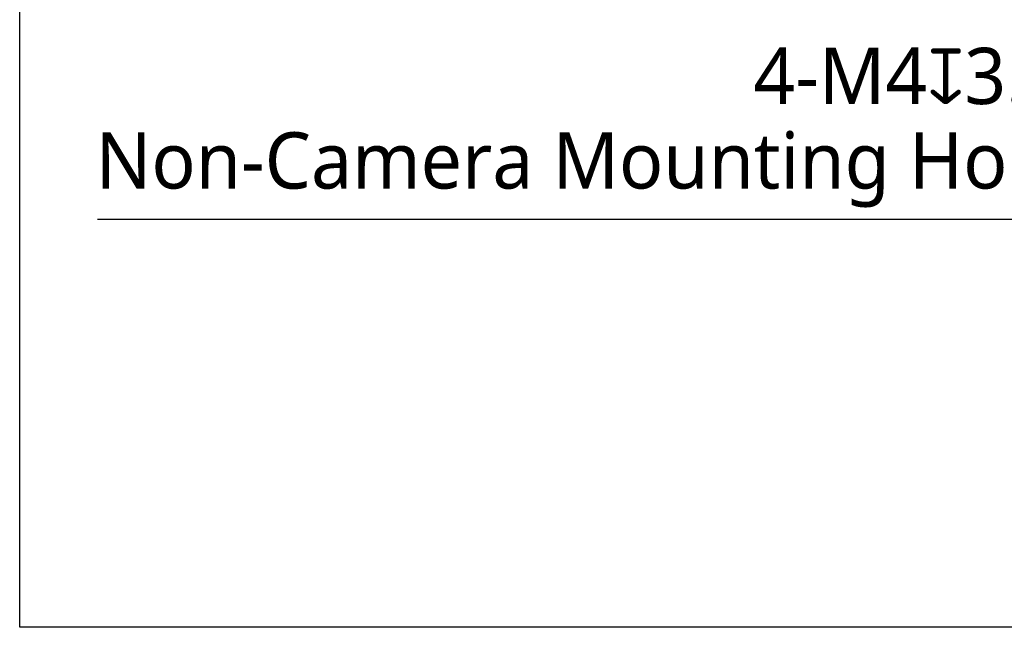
# Model space of a CAD drawing. Header units: millimetres. Extents: x 284 to 480, y -335 to -194.
# Tile 1 of 15: x 284 to 337, y -335 to -303. Entities that reach past the tile are written whole.
import ezdxf

# ---------------------------------------------------------------- set-up
doc = ezdxf.new("R2010")
doc.units = ezdxf.units.MM
doc.header["$LTSCALE"] = 23.1
doc.header["$PDMODE"] = 3
doc.header["$PDSIZE"] = 8
doc.layers.get('0').update_dxf_attribs({"linetype": 'CONTINUOUS'})
doc.layers.get('Defpoints').update_dxf_attribs({"linetype": 'CONTINUOUS'})
doc.layers.add('51__DRAFT_DIMS', color=7, linetype='CONTINUOUS')
doc.styles.get("Standard").update_dxf_attribs({"font": 'Roboto-Regular.ttf'})
doc.dimstyles.new('DIMSTYLE_5', dxfattribs={"dimtxt": 3, "dimasz": 3, "dimexe": 2.5, "dimexo": 0.5, "dimtad": 1, "dimlfac": 4, "dimdsep": 46, "dimtxsty": 'STANDARD', "dimblk": '_FILLED', "dimblk1": '_FILLED', "dimblk2": '_FILLED', "dimcen": 0.09, "dimclrt": 3, "dimazin": 2, "dimtp": 0.1, "dimtm": 0.1, "dimtfac": 1, "dimtofl": 0, "dimtmove": 0, "dimatfit": 1, "dimldrblk": '_FILLED', "dimfxl": 1, "dimtolj": 1, "dimarcsym": 0})

# ---------------------------------------------------------------- blocks, each defined once
blk = doc.blocks.new('_FILLED')
at = {"color": 0, "linetype": 'ByBlock'}
blk.add_solid([(0, 0), (-1, 0.167), (-1, -0.167)], dxfattribs=at)
blk = doc.blocks.new('*D19')
at = {"layer": '51__DRAFT_DIMS', "color": 0, "lineweight": -2}
for p in [(288.597, -313.699), (349.75, -317.932)]:
    blk.add_line(p, (340.935, -313.699), dxfattribs=at)
at = {"layer": '51__DRAFT_DIMS', "color": 0}
for p, q in [((352.815, -319.448), (352.995, -319.448)), ((352.905, -319.538), (352.905, -319.358))]:
    blk.add_line(p, q, dxfattribs=at)
at = {"layer": 'Defpoints', "color": 0}
for p in [(352.454, -319.231), (353.355, -319.664)]:
    blk.add_point(p, dxfattribs=at)
at = {"layer": '51__DRAFT_DIMS', "color": 0, "linetype": 'ByBlock', "lineweight": -2, "xscale": 3, "yscale": 3, "zscale": 3, "rotation": 334.3462038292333}
blk.add_blockref('_FILLED', (352.454, -319.231), dxfattribs=at)
at = {"layer": '51__DRAFT_DIMS', "color": 3, "insert": (340.31, -304.574), "char_height": 3, "attachment_point": 3, "line_spacing_factor": 0.9}
blk.add_mtext('\\A1;4-M4{\\Fgdt|c134;x}3.9\\PNon-Camera Mounting Hole', dxfattribs=at)

msp = doc.modelspace()

# ---------------------------------------------------------------- linework, layer by layer
msp.add_lwpolyline([(284.4504, -193.6273), (479.5296, -193.6273), (479.5296, -335.4402), (284.4504, -335.4402)], close=True)

# ---------------------------------------------------------------- dimensions: what is measured, and where the dimension line sits
at = {"layer": '51__DRAFT_DIMS', "color": 4}
dim = msp.add_diameter_dim_2p(p1=(353.3553, -319.664), p2=(352.4539, -319.2311), text='4-M4{\\Fgdt|c134;x}3.9\\PNon-Camera Mounting Hole', dimstyle='DIMSTYLE_5', override={"dimtih": 1, "dimtoh": 1, "dimpost": '<>', "dimtxsty": 'STANDARD'}, dxfattribs=at)
dim.commit()
dim.dimension.update_dxf_attribs({"geometry": '*D19', "text_midpoint": (314.4532, -313.6987), "dimtype": 163})

doc.saveas('drawing.dxf')
